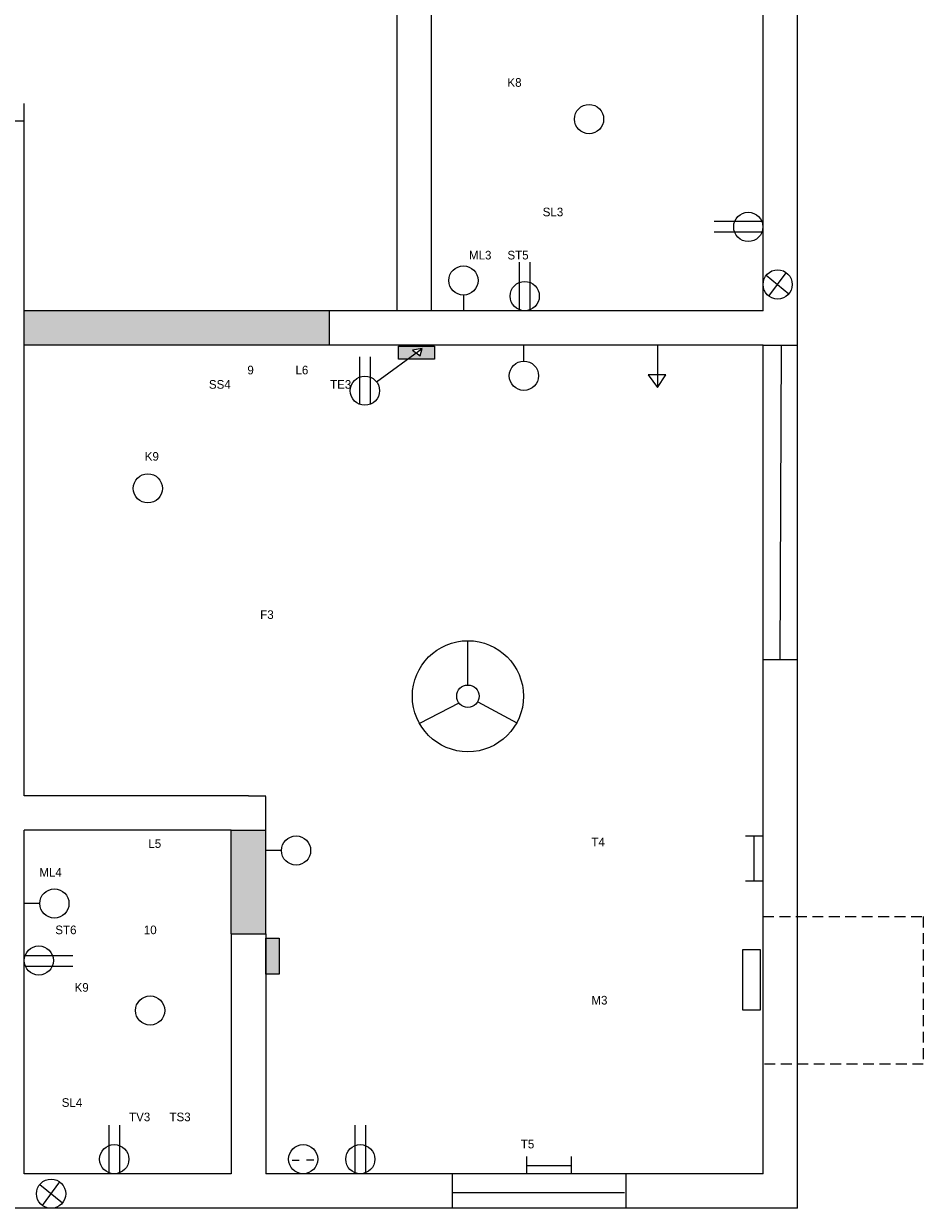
# Model space of a CAD drawing. Header units: inches. Extents: x 25 to 971, y 0 to 821.
# Tile 2 of 5: x 336 to 596, y 31 to 374. Entities that reach past the tile are written whole.
import ezdxf

# ---------------------------------------------------------------- set-up
doc = ezdxf.new("R2010")
doc.units = ezdxf.units.IN
doc.header["$MEASUREMENT"] = 0
doc.linetypes.add('HIDDEN2', pattern=[4.7625, 3.175, -1.5875])

msp = doc.modelspace()

# ---------------------------------------------------------------- hatches: boundary and pattern name
at = {"linetype": 'HIDDEN2'}
msp.add_hatch(color=53, dxfattribs=at).paths.add_polyline_path([(424.23, 291.3), (383.91, 291.3), (335.91, 291.3), (335.91, 281.3), (383.91, 281.3), (424.23, 281.3)])
for color, points in [(5, [(454.73, 281.07), (444.36, 281.07), (444.36, 277.24), (446.91, 277.24), (449.42, 279.07), (448.35, 279.83), (451.17, 280.36), (450.65, 278.2), (449.42, 279.07), (446.91, 277.24), (454.73, 277.24)]), (53, [(405.91, 140.79), (395.91, 140.79), (395.91, 110.79), (405.91, 110.79)]), (5, [(409.75, 109.51), (405.91, 109.51), (405.91, 99.13), (409.75, 99.13)])]:
    msp.add_hatch(color=color).paths.add_polyline_path(points)

# ---------------------------------------------------------------- linework, layer by layer
for p, q in [((549.91, 291.3), (549.91, 392.3)), ((559.91, 286.3), (559.91, 392.3)), ((443.91, 291.3), (443.91, 387.3)), ((453.91, 291.3), (453.91, 387.3)), ((335.91, 346.3), (335.91, 351.3)), ((325.91, 346.3), (335.91, 346.3)), ((335.91, 150.79), (335.91, 346.3)), ((549.55, 317.18), (535.79, 317.18)), ((549.6, 314.09), (535.79, 314.09)), ((479.41, 291.57), (479.41, 305.38)), ((482.49, 291.62), (482.49, 305.38)), ((551.64, 295.49), (556.65, 302.31)), ((550.87, 301.58), (557.42, 296.22)), ((463.13, 295.82), (463.13, 291.3)), ((383.91, 291.3), (335.91, 291.3)), ((448.91, 291.3), (383.91, 291.3)), ((424.23, 291.3), (424.23, 281.3)), ((549.91, 291.3), (448.91, 291.3)), ((549.91, 291.3), (453.91, 291.3)), ((559.91, 190.3), (559.91, 286.3)), ((383.91, 281.3), (335.91, 281.3)), ((448.91, 281.3), (383.91, 281.3)), ((433.13, 264.17), (433.13, 277.98)), ((436.22, 264.22), (436.22, 277.98)), ((437.97, 270.7), (451.17, 280.36)), ((451.17, 280.36), (448.35, 279.83)), ((448.35, 279.83), (450.65, 278.2)), ((549.91, 281.3), (448.91, 281.3)), ((450.65, 278.2), (451.17, 280.36)), ((480.66, 276.68), (480.66, 281.2)), ((519.33, 281.35), (519.33, 269.02)), ((549.91, 190.3), (549.91, 281.3)), ((521.8, 272.68), (516.63, 272.68)), ((516.63, 272.68), (519.33, 269.02)), ((519.33, 269.02), (521.8, 272.68)), ((464.44, 182.88), (464.44, 195.72)), ((549.91, 41.3), (549.91, 190.3)), ((559.91, 31.3), (559.91, 190.3)), ((461.84, 177.66), (450.44, 171.69)), ((467.29, 178.05), (478.56, 171.9)), ((400.91, 150.79), (335.91, 150.79)), ((400.91, 150.79), (405.91, 150.79)), ((405.91, 110.79), (405.91, 150.63)), ((335.91, 41.3), (335.91, 140.79)), ((395.91, 140.79), (335.91, 140.79)), ((395.91, 110.79), (395.91, 140.79)), ((395.91, 140.79), (405.91, 140.79)), ((544.83, 139.18), (549.83, 139.18)), ((547.27, 139.18), (547.27, 126.17)), ((410.43, 134.94), (405.91, 134.94)), ((544.83, 126.17), (549.83, 126.17)), ((340.43, 119.6), (335.91, 119.6)), ((395.91, 110.79), (395.91, 41.3)), ((395.91, 110.79), (405.91, 110.79)), ((405.91, 110.79), (405.91, 41.3)), ((336.18, 104.56), (349.99, 104.56)), ((336.23, 101.47), (349.99, 101.47)), ((360.52, 41.57), (360.52, 55.38)), ((363.61, 41.62), (363.61, 55.38)), ((431.78, 41.57), (431.78, 55.38)), ((434.87, 41.62), (434.87, 55.38)), ((413.51, 45.28), (415.53, 45.28)), ((417.65, 45.36), (419.85, 45.36)), ((481.47, 41.3), (481.47, 46.3)), ((494.47, 41.3), (494.47, 46.3)), ((395.91, 41.3), (335.91, 41.3)), ((549.91, 41.3), (405.91, 41.3)), ((481.47, 43.74), (494.47, 43.74)), ((340.44, 38.22), (346.98, 32.85)), ((341.21, 32.12), (346.22, 38.95)), ((400.91, 31.3), (330.91, 31.3)), ((559.91, 31.3), (400.91, 31.3))]:
    msp.add_line(p, q)
at = {"color": 3}
for p, q in [((549.91, 281.3), (559.91, 281.3)), ((554.91, 190.3), (555.29, 281.27)), ((549.91, 190.3), (559.91, 190.3)), ((460.01, 31.3), (460.01, 41.3)), ((510.13, 41.3), (510.13, 31.3)), ((509.83, 35.79), (460.2, 35.79))]:
    msp.add_line(p, q, dxfattribs=at)
at = {"linetype": 'HIDDEN2'}
for p, q in [((549.91, 115.8), (596.34, 115.8)), ((596.34, 115.8), (596.34, 73.01)), ((596.34, 73.01), (549.91, 73.01))]:
    msp.add_line(p, q, dxfattribs=at)
for points in [[(444.36, 281.07), (454.73, 281.07), (454.73, 277.24), (444.36, 277.24)], [(409.75, 109.51), (409.75, 99.13), (405.91, 99.13), (405.91, 109.51)], [(549.2, 106.13), (543.94, 106.13), (543.94, 88.79), (549.2, 88.79)]]:
    msp.add_lwpolyline(points, close=True)
for centre, radius in [((499.52, 346.8), 4.23), ((545.64, 315.57), 4.23), ((463.13, 300.05), 4.23), ((554.15, 298.9), 4.23), ((480.89, 295.53), 4.23), ((480.66, 272.45), 4.23), ((434.61, 268.13), 4.23), ((371.74, 239.84), 4.23), ((464.44, 179.62), 16.09), ((464.44, 179.62), 3.25), ((414.66, 134.94), 4.23), ((344.66, 119.6), 4.23), ((340.15, 103.07), 4.23), ((372.39, 88.59), 4.23), ((362, 45.53), 4.23), ((416.71, 45.53), 4.23), ((433.27, 45.53), 4.23), ((343.71, 35.53), 4.23)]:
    msp.add_circle(centre, radius)

# ---------------------------------------------------------------- texts
at = {"char_height": 2.5, "attachment_point": 1}
for s, insert, width in [('            K8\\P\\P\\P\\P\\P\\P\\P\\P\\P                       SL3\\P\\P\\PML3     ST5\\P\\P\\P   ', (464.74, 358.65), 85.1698), ('                                   \\P                                       \\P\\P\\P\\P\\P\\P\\P                                 9             L6       \\P                     SS4                               TE3\\P\\P\\P\\P\\P K9\\P\\P \\P\\P\\P\\P\\P  \\P\\P\\P\\P                                     F3         ', (369.91, 308.7), 156.7171), ('\\P\\P                                  L5\\P\\PML4\\P        \\P\\P\\P     ST6                     10\\P\\P\\P\\P           K9\\P\\P\\P\\P\\P\\P\\P\\P       SL4              \\P                            TV3      TS3', (340.29, 146.54), 109.5858), ('\\P                        T4\\P\\P\\P\\P\\P\\P\\P\\P\\P\\P\\P                        M3\\P\\P\\P\\P\\P\\P\\P\\P\\P\\P  T5', (477.91, 142.84), 76.865)]:
    msp.add_mtext(s, dxfattribs=dict(at, insert=insert, width=width))

doc.saveas('drawing.dxf')
